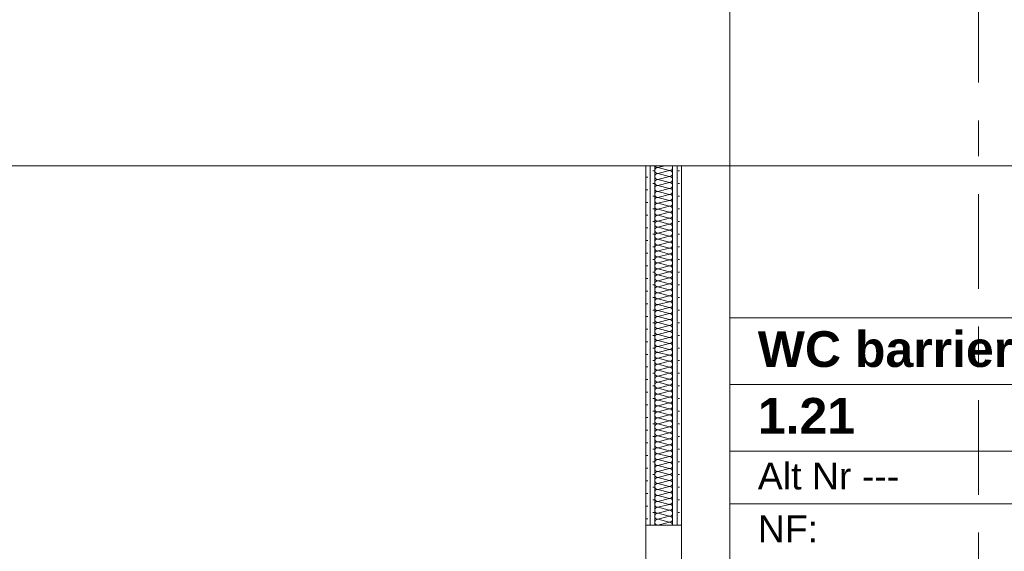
# Model space of a CAD drawing. Header units: metres. Extents: x -3.6 to 84.5, y -11 to 16.8.
# Tile 193 of 256: x 44.6 to 47.4, y -1.5 to 0. Entities that reach past the tile are written whole.
import ezdxf

# ---------------------------------------------------------------- set-up
doc = ezdxf.new("R2010")
doc.units = ezdxf.units.M
doc.header["$MEASUREMENT"] = 0
doc.linetypes.add('Strichlinie doppelt', pattern=[0.546806, 0.264583, -0.105833, 0.070556, -0.105833])
for name, color, linetype in [('401 - Zone.Raum_ Raumbegrenzung_ Whg.', 7, 'Continuous'), ('451 - Universal.Achsen Raster', 7, 'Continuous'), ('605 - Struktur.Wand Innen', 7, 'Continuous')]:
    doc.layers.add(name, color=color, linetype=linetype)
doc.styles.add('ERSTELLTER_STIL_1', font='txt')
doc.styles.add('ERSTELLTER_STIL_2', font='txt')
pattern_1 = [(45, (0, 0), (-0.01767767, 0.01767767), [0, -0.025])]

# ---------------------------------------------------------------- blocks, each defined once
blk = doc.blocks.new('*X140')
at = {"layer": '605 - Struktur.Wand Innen', "color": 7, "linetype": 'Continuous', "lineweight": 5}
for p, q in [((46.4333, -0.45), (46.4533, -0.445)), ((46.4333, -0.45), (46.4667, -0.4583)), ((46.4333, -0.4667), (46.4667, -0.4583)), ((46.4333, -0.4667), (46.4667, -0.475)), ((46.4333, -0.4833), (46.4667, -0.475)), ((46.4333, -0.4833), (46.4667, -0.4917)), ((46.4333, -0.5), (46.4667, -0.4917)), ((46.4333, -0.5), (46.4667, -0.5083)), ((46.4333, -0.5167), (46.4667, -0.5083)), ((46.4333, -0.5167), (46.4667, -0.525)), ((46.4333, -0.5333), (46.4667, -0.525)), ((46.4333, -0.5333), (46.4667, -0.5417)), ((46.4333, -0.55), (46.4667, -0.5417)), ((46.4333, -0.55), (46.4667, -0.5583)), ((46.4333, -0.5667), (46.4667, -0.5583)), ((46.4333, -0.5667), (46.4667, -0.575)), ((46.4333, -0.5833), (46.4667, -0.575)), ((46.4333, -0.5833), (46.4667, -0.5917)), ((46.4333, -0.6), (46.4667, -0.5917)), ((46.4333, -0.6), (46.4667, -0.6083)), ((46.4333, -0.6167), (46.4667, -0.6083)), ((46.4333, -0.6167), (46.4667, -0.625)), ((46.4333, -0.6333), (46.4667, -0.625)), ((46.4333, -0.6333), (46.4667, -0.6417)), ((46.4333, -0.65), (46.4667, -0.6417)), ((46.4333, -0.65), (46.4667, -0.6583)), ((46.4333, -0.6667), (46.4667, -0.6583)), ((46.4333, -0.6667), (46.4667, -0.675)), ((46.4333, -0.6833), (46.4667, -0.675)), ((46.4333, -0.6833), (46.4667, -0.6917)), ((46.4333, -0.7), (46.4667, -0.6917)), ((46.4333, -0.7), (46.4667, -0.7083)), ((46.4333, -0.7167), (46.4667, -0.7083)), ((46.4333, -0.7167), (46.4667, -0.725)), ((46.4333, -0.7333), (46.4667, -0.725)), ((46.4333, -0.7333), (46.4667, -0.7417)), ((46.4333, -0.75), (46.4667, -0.7417)), ((46.4333, -0.75), (46.4667, -0.7583)), ((46.4333, -0.7667), (46.4667, -0.7583)), ((46.4333, -0.7667), (46.4667, -0.775)), ((46.4333, -0.7833), (46.4667, -0.775)), ((46.4333, -0.7833), (46.4667, -0.7917)), ((46.4333, -0.8), (46.4667, -0.7917)), ((46.4333, -0.8), (46.4667, -0.8083)), ((46.4333, -0.8167), (46.4667, -0.8083)), ((46.4333, -0.8167), (46.4667, -0.825)), ((46.4333, -0.8333), (46.4667, -0.825)), ((46.4333, -0.8333), (46.4667, -0.8417)), ((46.4333, -0.85), (46.4667, -0.8417)), ((46.4333, -0.85), (46.4667, -0.8583)), ((46.4333, -0.8667), (46.4667, -0.8583)), ((46.4333, -0.8667), (46.4667, -0.875)), ((46.4333, -0.8833), (46.4667, -0.875)), ((46.4333, -0.8833), (46.4667, -0.8917)), ((46.4333, -0.9), (46.4667, -0.8917)), ((46.4333, -0.9), (46.4667, -0.9083)), ((46.4333, -0.9167), (46.4667, -0.9083)), ((46.4333, -0.9167), (46.4667, -0.925)), ((46.4333, -0.9333), (46.4667, -0.925)), ((46.4333, -0.9333), (46.4667, -0.9417)), ((46.4333, -0.95), (46.4667, -0.9417)), ((46.4333, -0.95), (46.4667, -0.9583)), ((46.4333, -0.9667), (46.4667, -0.9583)), ((46.4333, -0.9667), (46.4667, -0.975)), ((46.4333, -0.9833), (46.4667, -0.975)), ((46.4333, -0.9833), (46.4667, -0.9917)), ((46.4333, -1), (46.4667, -0.9917)), ((46.4333, -1), (46.4667, -1.0083)), ((46.4333, -1.0167), (46.4667, -1.0083)), ((46.4333, -1.0167), (46.4667, -1.025)), ((46.4333, -1.0333), (46.4667, -1.025)), ((46.4333, -1.0333), (46.4667, -1.0417)), ((46.4333, -1.05), (46.4667, -1.0417)), ((46.4333, -1.05), (46.4667, -1.0583)), ((46.4333, -1.0667), (46.4667, -1.0583)), ((46.4333, -1.0667), (46.4667, -1.075)), ((46.4333, -1.0833), (46.4667, -1.075)), ((46.4333, -1.0833), (46.4667, -1.0917)), ((46.4333, -1.1), (46.4667, -1.0917)), ((46.4333, -1.1), (46.4667, -1.1083)), ((46.4333, -1.1167), (46.4667, -1.1083)), ((46.4333, -1.1167), (46.4667, -1.125)), ((46.4333, -1.1333), (46.4667, -1.125)), ((46.4333, -1.1333), (46.4667, -1.1417)), ((46.4333, -1.15), (46.4667, -1.1417)), ((46.4333, -1.15), (46.4667, -1.1583)), ((46.4333, -1.1667), (46.4667, -1.1583)), ((46.4333, -1.1667), (46.4667, -1.175)), ((46.4333, -1.1833), (46.4667, -1.175)), ((46.4333, -1.1833), (46.4667, -1.1917)), ((46.4333, -1.2), (46.4667, -1.1917)), ((46.4333, -1.2), (46.4667, -1.2083)), ((46.4333, -1.2167), (46.4667, -1.2083)), ((46.4333, -1.2167), (46.4667, -1.225)), ((46.4333, -1.2333), (46.4667, -1.225)), ((46.4333, -1.2333), (46.4667, -1.2417)), ((46.4333, -1.25), (46.4667, -1.2417)), ((46.4333, -1.25), (46.4667, -1.2583)), ((46.4333, -1.2667), (46.4667, -1.2583)), ((46.4333, -1.2667), (46.4667, -1.275)), ((46.4333, -1.2833), (46.4667, -1.275)), ((46.4333, -1.2833), (46.4667, -1.2917)), ((46.4333, -1.3), (46.4667, -1.2917)), ((46.4333, -1.3), (46.4667, -1.3083)), ((46.4333, -1.3167), (46.4667, -1.3083)), ((46.4333, -1.3167), (46.4667, -1.325)), ((46.4333, -1.3333), (46.4667, -1.325)), ((46.4333, -1.3333), (46.4667, -1.3417)), ((46.4333, -1.35), (46.4667, -1.3417)), ((46.4333, -1.35), (46.4667, -1.3583)), ((46.4333, -1.3667), (46.4667, -1.3583)), ((46.4333, -1.3667), (46.4667, -1.375)), ((46.4333, -1.3833), (46.4667, -1.375)), ((46.4333, -1.3833), (46.4667, -1.3917)), ((46.4333, -1.4), (46.4667, -1.3917)), ((46.4333, -1.4), (46.4667, -1.4083)), ((46.4333, -1.4167), (46.4667, -1.4083)), ((46.4333, -1.4167), (46.4667, -1.425)), ((46.4333, -1.4333), (46.4667, -1.425)), ((46.4333, -1.4333), (46.4667, -1.4417)), ((46.4333, -1.45), (46.4667, -1.4417))]:
    blk.add_line(p, q, dxfattribs=at)
for centre, start, end in [((46.4333, -0.4583), 90, 180), ((46.4333, -0.4583), 180, 270), ((46.4333, -0.475), 90, 180), ((46.4333, -0.4417), 203.5782, 270), ((46.4667, -0.45), 270, 0), ((46.4667, -0.4667), 0, 90), ((46.4667, -0.4667), 270, 0), ((46.4667, -0.45), 0, 36.8699), ((46.4333, -0.475), 180, 270), ((46.4333, -0.4917), 90, 180), ((46.4333, -0.4917), 180, 270), ((46.4667, -0.4833), 0, 90), ((46.4667, -0.4833), 270, 0), ((46.4667, -0.5), 0, 90), ((46.4333, -0.5083), 90, 180), ((46.4333, -0.5083), 180, 270), ((46.4333, -0.525), 90, 180), ((46.4667, -0.5), 270, 0), ((46.4667, -0.5167), 0, 90), ((46.4667, -0.5167), 270, 0), ((46.4333, -0.525), 180, 270), ((46.4333, -0.5417), 90, 180), ((46.4333, -0.5417), 180, 270), ((46.4333, -0.5583), 90, 180), ((46.4667, -0.5333), 0, 90), ((46.4667, -0.5333), 270, 0), ((46.4667, -0.55), 0, 90), ((46.4667, -0.55), 270, 0), ((46.4333, -0.5583), 180, 270), ((46.4333, -0.575), 90, 180), ((46.4333, -0.575), 180, 270), ((46.4667, -0.5667), 0, 90), ((46.4667, -0.5667), 270, 0), ((46.4667, -0.5833), 0, 90), ((46.4333, -0.5917), 90, 180), ((46.4333, -0.5917), 180, 270), ((46.4333, -0.6083), 90, 180), ((46.4667, -0.5833), 270, 0), ((46.4667, -0.6), 0, 90), ((46.4667, -0.6), 270, 0), ((46.4333, -0.6083), 180, 270), ((46.4333, -0.625), 90, 180), ((46.4333, -0.625), 180, 270), ((46.4667, -0.6167), 0, 90), ((46.4667, -0.6167), 270, 0), ((46.4667, -0.6333), 0, 90), ((46.4333, -0.6417), 90, 180), ((46.4333, -0.6417), 180, 270), ((46.4333, -0.6583), 90, 180), ((46.4333, -0.6583), 180, 270), ((46.4667, -0.6333), 270, 0), ((46.4667, -0.65), 0, 90), ((46.4667, -0.65), 270, 0), ((46.4667, -0.6667), 0, 90), ((46.4333, -0.675), 90, 180), ((46.4333, -0.675), 180, 270), ((46.4333, -0.6917), 90, 180), ((46.4667, -0.6667), 270, 0), ((46.4667, -0.6833), 0, 90), ((46.4667, -0.6833), 270, 0), ((46.4333, -0.6917), 180, 270), ((46.4333, -0.7083), 90, 180), ((46.4333, -0.7083), 180, 270), ((46.4667, -0.7), 0, 90), ((46.4667, -0.7), 270, 0), ((46.4667, -0.7167), 0, 90), ((46.4333, -0.725), 90, 180), ((46.4333, -0.725), 180, 270), ((46.4333, -0.7417), 90, 180), ((46.4333, -0.7417), 180, 270), ((46.4667, -0.7167), 270, 0), ((46.4667, -0.7333), 0, 90), ((46.4667, -0.7333), 270, 0), ((46.4667, -0.75), 0, 90), ((46.4333, -0.7583), 90, 180), ((46.4333, -0.7583), 180, 270), ((46.4333, -0.775), 90, 180), ((46.4667, -0.75), 270, 0), ((46.4667, -0.7667), 0, 90), ((46.4667, -0.7667), 270, 0), ((46.4333, -0.775), 180, 270), ((46.4333, -0.7917), 90, 180), ((46.4333, -0.7917), 180, 270), ((46.4667, -0.7833), 0, 90), ((46.4667, -0.7833), 270, 0), ((46.4667, -0.8), 0, 90), ((46.4333, -0.8083), 90, 180), ((46.4333, -0.8083), 180, 270), ((46.4333, -0.825), 90, 180), ((46.4333, -0.825), 180, 270), ((46.4667, -0.8), 270, 0), ((46.4667, -0.8167), 0, 90), ((46.4667, -0.8167), 270, 0), ((46.4667, -0.8333), 0, 90), ((46.4333, -0.8417), 90, 180), ((46.4333, -0.8417), 180, 270), ((46.4333, -0.8583), 90, 180), ((46.4667, -0.8333), 270, 0), ((46.4667, -0.85), 0, 90), ((46.4667, -0.85), 270, 0), ((46.4333, -0.8583), 180, 270), ((46.4333, -0.875), 90, 180), ((46.4333, -0.875), 180, 270), ((46.4667, -0.8667), 0, 90), ((46.4667, -0.8667), 270, 0), ((46.4667, -0.8833), 0, 90), ((46.4333, -0.8917), 90, 180), ((46.4333, -0.8917), 180, 270), ((46.4333, -0.9083), 90, 180), ((46.4333, -0.9083), 180, 270), ((46.4667, -0.8833), 270, 0), ((46.4667, -0.9), 0, 90), ((46.4667, -0.9), 270, 0), ((46.4667, -0.9167), 0, 90), ((46.4333, -0.925), 90, 180), ((46.4333, -0.925), 180, 270), ((46.4333, -0.9417), 90, 180), ((46.4667, -0.9167), 270, 0), ((46.4667, -0.9333), 0, 90), ((46.4667, -0.9333), 270, 0), ((46.4333, -0.9417), 180, 270), ((46.4333, -0.9583), 90, 180), ((46.4333, -0.9583), 180, 270), ((46.4667, -0.95), 0, 90), ((46.4667, -0.95), 270, 0), ((46.4667, -0.9667), 0, 90), ((46.4333, -0.975), 90, 180), ((46.4333, -0.975), 180, 270), ((46.4333, -0.9917), 90, 180), ((46.4667, -0.9667), 270, 0), ((46.4667, -0.9833), 0, 90), ((46.4667, -0.9833), 270, 0), ((46.4333, -0.9917), 180, 270), ((46.4333, -1.0083), 90, 180), ((46.4333, -1.0083), 180, 270), ((46.4333, -1.025), 90, 180), ((46.4667, -1), 0, 90), ((46.4667, -1), 270, 0), ((46.4667, -1.0167), 0, 90), ((46.4667, -1.0167), 270, 0), ((46.4333, -1.025), 180, 270), ((46.4333, -1.0417), 90, 180), ((46.4333, -1.0417), 180, 270), ((46.4667, -1.0333), 0, 90), ((46.4667, -1.0333), 270, 0), ((46.4667, -1.05), 0, 90), ((46.4333, -1.0583), 90, 180), ((46.4333, -1.0583), 180, 270), ((46.4333, -1.075), 90, 180), ((46.4667, -1.05), 270, 0), ((46.4667, -1.0667), 0, 90), ((46.4667, -1.0667), 270, 0), ((46.4333, -1.075), 180, 270), ((46.4333, -1.0917), 90, 180), ((46.4333, -1.0917), 180, 270), ((46.4333, -1.1083), 90, 180), ((46.4667, -1.0833), 0, 90), ((46.4667, -1.0833), 270, 0), ((46.4667, -1.1), 0, 90), ((46.4667, -1.1), 270, 0), ((46.4333, -1.1083), 180, 270), ((46.4333, -1.125), 90, 180), ((46.4333, -1.125), 180, 270), ((46.4667, -1.1167), 0, 90), ((46.4667, -1.1167), 270, 0), ((46.4667, -1.1333), 0, 90), ((46.4333, -1.1417), 90, 180), ((46.4333, -1.1417), 180, 270), ((46.4333, -1.1583), 90, 180), ((46.4667, -1.1333), 270, 0), ((46.4667, -1.15), 0, 90), ((46.4667, -1.15), 270, 0), ((46.4333, -1.1583), 180, 270), ((46.4333, -1.175), 90, 180), ((46.4333, -1.175), 180, 270), ((46.4333, -1.1917), 90, 180), ((46.4667, -1.1667), 0, 90), ((46.4667, -1.1667), 270, 0), ((46.4667, -1.1833), 0, 90), ((46.4667, -1.1833), 270, 0), ((46.4333, -1.1917), 180, 270), ((46.4333, -1.2083), 90, 180), ((46.4333, -1.2083), 180, 270), ((46.4667, -1.2), 0, 90), ((46.4667, -1.2), 270, 0), ((46.4667, -1.2167), 0, 90), ((46.4333, -1.225), 90, 180), ((46.4333, -1.225), 180, 270), ((46.4333, -1.2417), 90, 180), ((46.4667, -1.2167), 270, 0), ((46.4667, -1.2333), 0, 90), ((46.4667, -1.2333), 270, 0), ((46.4333, -1.2417), 180, 270), ((46.4333, -1.2583), 90, 180), ((46.4333, -1.2583), 180, 270), ((46.4667, -1.25), 0, 90), ((46.4667, -1.25), 270, 0), ((46.4667, -1.2667), 0, 90), ((46.4333, -1.275), 90, 180), ((46.4333, -1.275), 180, 270), ((46.4333, -1.2917), 90, 180), ((46.4333, -1.2917), 180, 270), ((46.4667, -1.2667), 270, 0), ((46.4667, -1.2833), 0, 90), ((46.4667, -1.2833), 270, 0), ((46.4667, -1.3), 0, 90), ((46.4333, -1.3083), 90, 180), ((46.4333, -1.3083), 180, 270), ((46.4333, -1.325), 90, 180), ((46.4667, -1.3), 270, 0), ((46.4667, -1.3167), 0, 90), ((46.4667, -1.3167), 270, 0), ((46.4333, -1.325), 180, 270), ((46.4333, -1.3417), 90, 180), ((46.4333, -1.3417), 180, 270), ((46.4667, -1.3333), 0, 90), ((46.4667, -1.3333), 270, 0), ((46.4667, -1.35), 0, 90), ((46.4333, -1.3583), 90, 180), ((46.4333, -1.3583), 180, 270), ((46.4333, -1.375), 90, 180), ((46.4333, -1.375), 180, 270), ((46.4667, -1.35), 270, 0), ((46.4667, -1.3667), 0, 90), ((46.4667, -1.3667), 270, 0), ((46.4667, -1.3833), 0, 90), ((46.4333, -1.3917), 90, 180), ((46.4333, -1.3917), 180, 270), ((46.4333, -1.4083), 90, 180), ((46.4667, -1.3833), 270, 0), ((46.4667, -1.4), 0, 90), ((46.4667, -1.4), 270, 0), ((46.4333, -1.4083), 180, 270), ((46.4333, -1.425), 90, 180), ((46.4333, -1.425), 180, 270), ((46.4667, -1.4167), 0, 90), ((46.4667, -1.4167), 270, 0), ((46.4667, -1.4333), 0, 90), ((46.4333, -1.4417), 90, 180), ((46.4333, -1.4417), 180, 270), ((46.4667, -1.4333), 270, 0), ((46.4667, -1.45), 0, 90)]:
    blk.add_arc(centre, 0.00833, start, end, dxfattribs=at)

msp = doc.modelspace()

# ---------------------------------------------------------------- hatches: boundary and pattern name
at = {"layer": '605 - Struktur.Wand Innen', "linetype": 'Continuous', "lineweight": 0, "true_color": 0x000000}
h = msp.add_hatch(dxfattribs=at)
h.set_pattern_fill('Gips_0001', color=18, style=0, pattern_type=2)
h.set_pattern_definition(pattern_1)
h.paths.add_polyline_path([(46.4, -0.445), (46.4, -1.45), (46.4125, -1.45), (46.4125, -0.445)])
h = msp.add_hatch(dxfattribs=at)
h.set_pattern_fill('Gips_0001', color=18, style=0, pattern_type=2)
h.set_pattern_definition(pattern_1)
h.paths.add_polyline_path([(46.425, -0.445), (46.4125, -0.445), (46.4125, -1.45), (46.425, -1.45)])
h = msp.add_hatch(dxfattribs=at)
h.set_pattern_fill('Gips_0001', color=18, style=0, pattern_type=2)
h.set_pattern_definition(pattern_1)
h.paths.add_polyline_path([(46.475, -0.445), (46.475, -1.45), (46.4875, -1.45), (46.4875, -0.445)])
h = msp.add_hatch(dxfattribs=at)
h.set_pattern_fill('Gips_0001', color=18, style=0, pattern_type=2)
h.set_pattern_definition(pattern_1)
h.paths.add_polyline_path([(46.4875, -0.445), (46.4875, -1.45), (46.5, -1.45), (46.5, -0.445)])

# ---------------------------------------------------------------- linework, layer by layer
at = {"layer": '401 - Zone.Raum_ Raumbegrenzung_ Whg.', "color": 7, "linetype": 'Continuous', "lineweight": 9}
for p, q in [((46.6347, -0.87), (46.6347, 1.099)), ((47.7811, -0.87), (46.6347, -0.87)), ((46.6347, -0.87), (46.6347, -2.5691)), ((46.6347, -0.87), (47.7811, -0.87)), ((46.6347, -1.0566), (46.6347, -0.87)), ((47.7811, -1.0566), (46.6347, -1.0566)), ((46.6347, -1.0566), (47.7811, -1.0566)), ((46.6347, -1.2433), (46.6347, -1.0566)), ((47.7811, -1.2433), (46.6347, -1.2433)), ((46.6347, -1.2433), (47.7811, -1.2433)), ((46.6347, -1.3906), (46.6347, -1.2433)), ((47.7811, -1.3906), (46.6347, -1.3906)), ((46.6347, -1.3906), (47.7811, -1.3906)), ((46.6347, -1.5379), (46.6347, -1.3906))]:
    msp.add_line(p, q, dxfattribs=at)
at = {"layer": '451 - Universal.Achsen Raster', "color": 160, "linetype": 'Strichlinie doppelt', "lineweight": 9, "true_color": 0x3232ff}
msp.add_line((47.33, -10.585), (47.33, 16.355), dxfattribs=at)
at = {"layer": '605 - Struktur.Wand Innen', "color": 7, "linetype": 'Continuous', "lineweight": 5}
for p, q in [((46.4125, -0.445), (46.4125, -1.45)), ((46.425, -0.445), (46.425, -1.45)), ((46.475, -1.45), (46.475, -0.445)), ((46.4875, -1.45), (46.4875, -0.445)), ((46.4, -1.45), (46.4125, -1.45)), ((46.4125, -1.45), (46.425, -1.45)), ((46.425, -1.45), (46.475, -1.45)), ((46.475, -1.45), (46.4875, -1.45)), ((46.4875, -1.45), (46.5, -1.45))]:
    msp.add_line(p, q, dxfattribs=at)
at = {"layer": '605 - Struktur.Wand Innen', "color": 7, "linetype": 'Continuous', "lineweight": 13}
for p, q in [((46.4, -1.45), (46.4, -2.28)), ((46.5, -2.28), (46.5, -1.45))]:
    msp.add_line(p, q, dxfattribs=at)
at = {"layer": '605 - Struktur.Wand Innen', "color": 7, "linetype": 'Continuous', "lineweight": 18, "flags": 128}
msp.add_lwpolyline([(44.61, -0.445), (51.48, -0.445)], dxfattribs=at)
at = {"layer": '605 - Struktur.Wand Innen', "color": 7, "linetype": 'Continuous', "lineweight": 5, "flags": 128}
for points in [[(46.5, -0.445), (46.4, -0.445)], [(46.4, -0.445), (46.4, -1.45)], [(46.5, -1.45), (46.5, -0.445)]]:
    msp.add_lwpolyline(points, dxfattribs=at)

# ---------------------------------------------------------------- block references
at = {"layer": '605 - Struktur.Wand Innen', "color": 7, "lineweight": 18}
msp.add_blockref('*X140', (0, 0), dxfattribs=at)

# ---------------------------------------------------------------- texts
at = {"layer": '401 - Zone.Raum_ Raumbegrenzung_ Whg.', "color": 7, "lineweight": 9, "attachment_point": 1}
for s, insert, char_height, style in [('\\A1;{\\pqj;\\pt0;\\fArial|b1|i0|c0|p38;WC barrierefrei}', (46.7132, -0.9076), 0.1, 'ERSTELLTER_STIL_1'), ('\\A1;{\\pql;\\pt0;\\fArial|b1|i0|c0|p38;1.21}', (46.7132, -1.0942), 0.1, 'ERSTELLTER_STIL_1'), ('\\A1;{\\pqj;\\pt0;\\fArial|b0|i0|c0|p38;Alt Nr ---}', (46.7132, -1.2751), 0.075, 'ERSTELLTER_STIL_2'), ('\\A1;{\\pqj;\\pt0;\\fArial|b0|i0|c0|p38;NF: }', (46.7132, -1.4225), 0.075, 'ERSTELLTER_STIL_2')]:
    msp.add_mtext(s, dxfattribs=dict(at, insert=insert, char_height=char_height, style=style))

doc.saveas('drawing.dxf')
